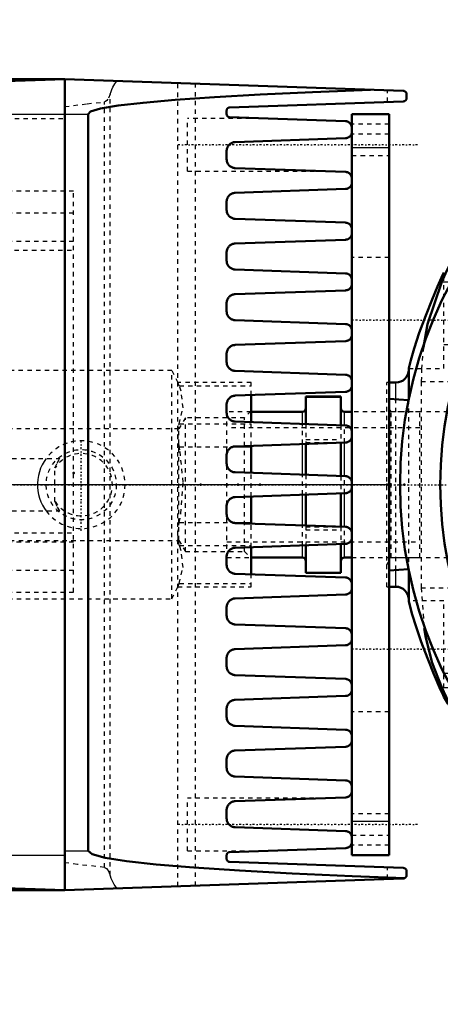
# Model space of a CAD drawing. Header units: millimetres. Extents: x -609 to 680, y -981 to 563.
# Tile 15 of 24: x -184 to -88, y -348 to -124. Entities that reach past the tile are written whole.
import ezdxf

# ---------------------------------------------------------------- set-up
doc = ezdxf.new("R2010")
doc.units = ezdxf.units.MM
doc.linetypes.add('Center', pattern=[1.5, 0.45, -0.5, 0.05, -0.5])
doc.linetypes.add('Dashed', pattern=[2, 1, -1])
for name, color, linetype, lineweight in [('2d ConnectionPoints', 7, 'Continuous', 50), ('AM_0', 7, 'Continuous', 50), ('AM_4', 3, 'Continuous', 25), ('AM_5', 3, 'Continuous', 25), ('AM_7', 7, 'Center', 25), ('AM_9', 6, 'Dashed', 25)]:
    doc.layers.add(name, color=color, linetype=linetype, lineweight=lineweight)
doc.dimstyles.new('ISO-25', dxfattribs={"dimtxt": 2.5, "dimasz": 2.5, "dimexe": 1.25, "dimexo": 0.625, "dimtad": 1, "dimtxsty": 'Standard', "dimcen": 2.5, "dimadec": 0, "dimazin": 0, "dimtfac": 1, "dimtmove": 0, "dimatfit": 3, "dimfxl": 1, "dimarcsym": 0})

# ---------------------------------------------------------------- blocks, each defined once
blk = doc.blocks.new('11_Distributor_pipe_UG11145040003_1_0_in_HSVP164161451021531101300230_4')
at = {"layer": 'AM_7'}
blk.add_line((-324.75, -230), (447.75, -230), dxfattribs=at)
blk = doc.blocks.new('52_Ball_valve_UG1041622_011_7_0_in_HSVP164161451021531101300230_4')
at = {"layer": 'AM_0'}
for p, q in [((-131, -215.74), (-131, -209.57)), ((-131, -227.3), (-131, -221.13)), ((-131, -238.87), (-131, -232.7)), ((-131, -250.43), (-131, -244.26))]:
    blk.add_line(p, q, dxfattribs=at)
at = {"layer": 'AM_4'}
for p, q in [((-135.14, -221.34), (-131, -221.34)), ((-135.14, -238.66), (-131, -238.66))]:
    blk.add_line(p, q, dxfattribs=at)
at = {"layer": 'AM_7'}
blk.add_line((-169.75, -240.5), (-169.75, -219.5), dxfattribs=at)
at = {"layer": 'AM_9'}
for p, q in [((-149.06, -204), (-190.44, -204)), ((-147.66, -206.75), (-149.06, -204)), ((-149.06, -256), (-149.06, -204)), ((-131, -206.68), (-147.69, -206.68)), ((-147.38, -207.48), (-147.69, -206.68)), ((-147.38, -207.48), (-131, -207.48)), ((-131, -209.57), (-131, -206.68)), ((-131, -213.25), (-132.5, -214.75)), ((-146, -214.75), (-147.47, -217.3)), ((-146, -245.25), (-146, -214.75)), ((-132.5, -214.75), (-146, -214.75)), ((-132.5, -245.25), (-132.5, -214.75)), ((-147.47, -217.3), (-192.03, -217.3)), ((-147.47, -242.7), (-147.47, -217.3)), ((-147.38, -216.14), (-131, -216.14)), ((-131, -221.13), (-131, -215.74)), ((-147.38, -221.34), (-135.14, -221.34)), ((-261.5, -224), (-174.65, -224)), ((-175.75, -233.82), (-175.75, -226.18)), ((-131, -232.7), (-131, -227.3)), ((-261.5, -236), (-174.65, -236)), ((-147.38, -238.66), (-135.14, -238.66)), ((-131, -244.26), (-131, -238.87)), ((-192.03, -242.7), (-147.47, -242.7)), ((-147.47, -242.7), (-146, -245.25)), ((-147.38, -243.86), (-131, -243.86)), ((-146, -245.25), (-132.5, -245.25)), ((-132.5, -245.25), (-131, -246.75)), ((-131, -253.32), (-131, -250.43)), ((-149.06, -256), (-147.66, -253.25)), ((-147.69, -253.32), (-147.38, -252.52)), ((-147.69, -253.32), (-131, -253.32)), ((-147.38, -252.52), (-131, -252.52)), ((-190.44, -256), (-149.06, -256))]:
    blk.add_line(p, q, dxfattribs=at)
for points in [[(-147.38, -216.14), (-146.53, -212.48), (-146.97, -208.7), (-147.38, -207.48)], [(-147.38, -221.34), (-147.64, -219.47), (-147.68, -217.77), (-147.48, -216.45), (-147.38, -216.14)], [(-147.38, -238.66), (-147.02, -236.57), (-146.51, -229.4), (-147.25, -222.05), (-147.38, -221.34)], [(-177.75, -224), (-178.24, -224.72), (-178.67, -225.48), (-179.03, -226.27), (-179.32, -227.1), (-179.54, -227.94), (-179.68, -228.8), (-179.74, -229.67), (-179.74, -230.55), (-179.65, -231.41), (-179.49, -232.27), (-179.25, -233.11), (-178.95, -233.93), (-178.57, -234.71), (-178.12, -235.47), (-177.75, -236)], [(-175.75, -226.18), (-175.28, -225.11), (-174.71, -224.09), (-174.65, -224)], [(-174.65, -236), (-175.24, -234.98), (-175.71, -233.92), (-175.75, -233.82)], [(-147.38, -243.86), (-147.64, -242.66), (-147.68, -241.05), (-147.48, -239.23), (-147.38, -238.66)], [(-147.38, -252.52), (-146.53, -248.86), (-146.97, -245.07), (-147.38, -243.86)]]:
    blk.add_lwpolyline(points, dxfattribs=at)
blk.add_circle((-169.75, -230), 8, dxfattribs=at)
for radius, start, end in [(10, 216.8699, 143.1301), (7.11, 212.4888, 147.5112)]:
    blk.add_arc((-169.75, -230), radius, start, end, dxfattribs=at)
blk = doc.blocks.new('53_Coupling_UG1051084_3_0_in_HSVP164161451021531101300230_4')
at = {"layer": 'AM_0'}
for p, q in [((-110.5, -209.92), (-118.5, -209.92)), ((-118.5, -209.92), (-118.5, -216.18)), ((-110.5, -209.92), (-110.5, -216.46)), ((-119.3, -213.38), (-131, -213.38)), ((-108, -213.38), (-109.7, -213.38)), ((-118.5, -220.7), (-118.5, -227.74)), ((-110.5, -220.42), (-110.5, -228.02)), ((-118.5, -232.26), (-118.5, -239.3)), ((-110.5, -231.98), (-110.5, -239.58)), ((-118.5, -243.82), (-118.5, -250.08)), ((-110.5, -243.54), (-110.5, -250.08)), ((-131, -246.62), (-119.3, -246.62)), ((-109.7, -246.62), (-108, -246.62)), ((-118.5, -250.08), (-110.5, -250.08))]:
    blk.add_line(p, q, dxfattribs=at)
for centre, start, end in [((-119.3, -212.57), 270, 0), ((-109.7, -212.57), 180, 270), ((-119.3, -247.43), 360, 90), ((-109.7, -247.43), 90, 180)]:
    blk.add_arc(centre, 0.8, start, end, dxfattribs=at)
at = {"layer": 'AM_4'}
for p, q in [((-118.5, -210.02), (-110.5, -210.02)), ((-119.3, -216.15), (-119.3, -213.38)), ((-109.7, -216.49), (-109.7, -213.38)), ((-119.3, -227.71), (-119.3, -220.72)), ((-109.7, -228.05), (-109.7, -220.39)), ((-119.3, -239.28), (-119.3, -232.29)), ((-109.7, -239.61), (-109.7, -231.95)), ((-119.3, -246.62), (-119.3, -243.85)), ((-109.7, -246.62), (-109.7, -243.51)), ((-118.5, -249.98), (-110.5, -249.98))]:
    blk.add_line(p, q, dxfattribs=at)
at = {"layer": 'AM_9'}
for p, q in [((-136.5, -246.62), (-136.5, -213.38)), ((-131, -213.38), (-136.5, -213.38)), ((-92.5, -213.38), (-108, -213.38)), ((-92.5, -246.62), (-92.5, -213.38)), ((-92.5, -217), (-136.5, -217)), ((-119.3, -220.72), (-119.3, -216.15)), ((-118.5, -216.18), (-118.5, -220.7)), ((-110.5, -216.46), (-110.5, -220.42)), ((-109.7, -220.39), (-109.7, -216.49)), ((-118.5, -219.67), (-110.5, -219.67)), ((-118.5, -220.36), (-110.5, -220.36)), ((-119.3, -232.29), (-119.3, -227.71)), ((-118.5, -227.74), (-118.5, -232.26)), ((-110.5, -228.02), (-110.5, -231.98)), ((-109.7, -231.95), (-109.7, -228.05)), ((-119.3, -243.85), (-119.3, -239.28)), ((-118.5, -239.3), (-118.5, -243.82)), ((-118.5, -239.64), (-110.5, -239.64)), ((-110.5, -239.58), (-110.5, -243.54)), ((-109.7, -243.51), (-109.7, -239.61)), ((-118.5, -240.33), (-110.5, -240.33)), ((-136.5, -243), (-92.5, -243)), ((-136.5, -246.62), (-131, -246.62)), ((-108, -246.62), (-92.5, -246.62))]:
    blk.add_line(p, q, dxfattribs=at)
blk = doc.blocks.new('106_part_3__170_3_0_in_HSVP164161451021531101300230_4')
at = {"layer": 'AM_9'}
for p, q in [((-259, -174.5), (-186.5, -174.5)), ((-259, -176.5), (-171.5, -176.5)), ((-259, -241), (-171.5, -241)), ((-259, -243), (-186.5, -243))]:
    blk.add_line(p, q, dxfattribs=at)
blk = doc.blocks.new('107_part_1_3_0_in_HSVP164161451021531101300230_4')
at = {"layer": 'AM_9'}
for p, q in [((-186.5, -254.5), (-186.5, -163)), ((-186.5, -163), (-171.5, -163)), ((-171.5, -254.5), (-171.5, -163)), ((-186.5, -168), (-171.5, -168)), ((-186.5, -174.5), (-171.5, -174.5)), ((-259, -178), (-186.5, -178)), ((-259, -189.5), (-186.5, -189.5)), ((-259, -190), (-186.5, -190)), ((-259, -194.5), (-186.5, -194.5)), ((-259, -201.5), (-186.5, -201.5)), ((-259, -204.5), (-186.5, -204.5)), ((-259, -206.5), (-186.5, -206.5)), ((-259, -208.77), (-186.5, -208.77)), ((-259, -212.23), (-186.5, -212.23)), ((-259, -214.5), (-186.5, -214.5)), ((-259, -216.5), (-186.5, -216.5)), ((-259, -219.5), (-186.5, -219.5)), ((-259, -226.5), (-186.5, -226.5)), ((-259, -231), (-186.5, -231)), ((-259, -231.5), (-186.5, -231.5)), ((-186.5, -243), (-171.5, -243)), ((-186.5, -249.5), (-171.5, -249.5)), ((-186.5, -254.5), (-171.5, -254.5))]:
    blk.add_line(p, q, dxfattribs=at)
blk = doc.blocks.new('109_Upper_Cover_2PumpDrive_210_3_0_in_HSVP164161451021531101300230_4')
at = {"layer": 'AM_0'}
for p, q in [((-233.5, -140.26), (-197.5, -139)), ((-223.96, -138.25), (-225.97, -138.32)), ((-223.96, -138.25), (-221.61, -138.25)), ((-223.9, -137.5), (-173.5, -137.5)), ((-221.61, -138.25), (-223.61, -138.32)), ((-221.61, -137.5), (-221.61, -138.25)), ((-197.5, -138.34), (-173.5, -137.5)), ((-197.5, -139), (-197.5, -138.34)), ((-173.5, -322.5), (-173.5, -137.5)), ((-234.25, -139.48), (-233.73, -139.35)), ((-233.5, -162.5), (-233.5, -139.8)), ((-231.83, -140.2), (-233.5, -140.78)), ((-260.5, -160.52), (-260.5, -162)), ((-261.5, -162), (-259.16, -162)), ((-261.5, -306.5), (-261.5, -162)), ((-233.5, -162.5), (-256.73, -162.5)), ((-260.5, -207.84), (-259.97, -177.6)), ((-260.5, -229.24), (-259.6, -177.6)), ((-260.5, -230), (-260.5, -207.84)), ((-260.5, -230), (-258.47, -346.53)), ((-260.08, -254), (-261.5, -254)), ((-261.5, -306.5), (-259.16, -306.5)), ((-218.5, -314.5), (-218.5, -320.93)), ((-218.5, -314.5), (-218.5, -320.27)), ((-218.5, -320.93), (-227.58, -345.87)), ((-197.5, -321), (-218.5, -320.27)), ((-218.5, -320.93), (-216.61, -320.93)), ((-216.61, -320.93), (-217.18, -322.5)), ((-216.61, -320.33), (-216.61, -320.93)), ((-197.5, -321.66), (-197.5, -321)), ((-215.76, -322.5), (-224.26, -345.87)), ((-173.5, -322.5), (-217.18, -322.5)), ((-173.5, -322.5), (-197.5, -321.66)), ((-256.47, -348.5), (-228.02, -348.5))]:
    blk.add_line(p, q, dxfattribs=at)
for points in [[(-233.73, -139.35), (-229.34, -138.58), (-227.67, -138.42), (-225.97, -138.32)], [(-233.5, -139.92), (-230.11, -139.08), (-226.66, -138.54), (-223.61, -138.32)], [(-223.9, -137.5), (-223.91, -137.53), (-223.93, -137.64), (-223.94, -137.81), (-223.95, -138.04), (-223.96, -138.25)], [(-259.16, -162), (-257.6, -158.88), (-255.78, -155.9), (-253.7, -153.1), (-251.38, -150.49), (-248.85, -148.09), (-246.12, -145.92), (-243.21, -143.99), (-240.14, -142.33), (-236.94, -140.94), (-233.62, -139.84), (-233.5, -139.8)], [(-248.93, -146.5), (-245.63, -144.23), (-242.08, -142.29), (-235.94, -139.93), (-234.25, -139.48)], [(-260.5, -160.52), (-258.81, -157.47), (-256.87, -154.57), (-254.68, -151.85), (-252.26, -149.34), (-249.63, -147.04), (-248.93, -146.5)], [(-256.73, -162.5), (-257.96, -165.76), (-258.91, -169.12), (-259.56, -172.55), (-259.91, -176.02), (-259.97, -177.6)], [(-256.35, -162.5), (-257.59, -165.76), (-258.54, -169.12), (-259.19, -172.55), (-259.54, -176.02), (-259.6, -177.6)]]:
    blk.add_lwpolyline(points, dxfattribs=at)
for centre, radius, start, end in [((-256.47, -346.5), 2, 181, 270), ((-231.34, -344.5), 4, 270, 340)]:
    blk.add_arc(centre, radius, start, end, dxfattribs=at)
blk.add_ellipse((-228.02, -344.5), major_axis=(0, -4), ratio=0.999444, start_param=0, end_param=1.22173, dxfattribs=at)
at = {"layer": 'AM_4'}
for p, q in [((-225.97, -138.32), (-223.61, -138.32)), ((-233.5, -145.5), (-173.5, -145.5)), ((-259.97, -177.6), (-259.6, -177.6)), ((-260.17, -249), (-261.5, -249)), ((-218.5, -314.5), (-173.5, -314.5)), ((-227.58, -345.87), (-224.26, -345.87))]:
    blk.add_line(p, q, dxfattribs=at)
at = {"layer": 'AM_7'}
blk.add_line((-234.5, -208.75), (-212.5, -208.75), dxfattribs=at)
at = {"layer": 'AM_9'}
for p, q in [((-248.93, -146.5), (-173.5, -146.5)), ((-260.5, -162), (-260.5, -207.84)), ((-259.41, -162), (-260.5, -164.62)), ((-233.5, -254), (-233.5, -162.5)), ((-213.5, -202.75), (-233.5, -202.75)), ((-213.5, -214.75), (-213.5, -202.75)), ((-233.5, -214.75), (-213.5, -214.75)), ((-233.5, -249), (-260.17, -249)), ((-233.5, -254), (-260.08, -254)), ((-259.33, -296.8), (-258.61, -298.35)), ((-257.17, -348.37), (-257.17, -302.66)), ((-247.56, -314.5), (-218.5, -314.5)), ((-225.98, -321.68), (-223.98, -321.75)), ((-225.98, -321.68), (-224.47, -321.68)), ((-224.47, -321.68), (-222.46, -321.75)), ((-223.98, -321.75), (-222.46, -321.75)), ((-223.92, -322.5), (-217.18, -322.5)), ((-222.46, -321.75), (-222.46, -322.5))]:
    blk.add_line(p, q, dxfattribs=at)
for points in [[(-259.18, -305.6), (-259.12, -305.14), (-258.87, -302.47), (-258.61, -298.35)], [(-257.17, -302.66), (-258.36, -299.22), (-258.61, -298.35)], [(-247.56, -314.5), (-250.34, -312.38), (-252.91, -310.03), (-255.27, -307.46), (-257.4, -304.69), (-259.25, -301.81)], [(-224.47, -321.68), (-227.95, -321.41), (-231.39, -320.83), (-234.77, -319.96), (-238.06, -318.79), (-241.24, -317.34), (-244.28, -315.63), (-247.16, -313.65), (-249.85, -311.43), (-252.34, -308.98), (-254.61, -306.33), (-256.64, -303.49), (-257.17, -302.66)], [(-225.98, -321.68), (-230.63, -321.25), (-235.22, -320.27), (-239.94, -318.66), (-244.57, -316.39), (-247.56, -314.5)], [(-223.98, -321.75), (-223.96, -322.02), (-223.95, -322.23), (-223.94, -322.38), (-223.93, -322.47), (-223.92, -322.5), (-223.92, -322.5)]]:
    blk.add_lwpolyline(points, dxfattribs=at)
blk = doc.blocks.new('110_Lower_Cover_2PumpDrive_2_3_0_in_HSVP164161451021531101300230_4')
at = {"layer": 'AM_0'}
for p, q in [((-96.27, -140.2), (-173.5, -137.5)), ((-95.5, -141.8), (-95.5, -141)), ((-96.27, -142.6), (-135.9, -143.98)), ((-168.21, -145.5), (-168.21, -313.5)), ((-136.58, -144.68), (-136.58, -145.5)), ((-135.9, -146.2), (-109.45, -147.12)), ((-109.45, -151.01), (-134.65, -151.89)), ((-136.58, -153.88), (-136.58, -155.8)), ((-134.65, -157.8), (-109.45, -158.68)), ((-109.45, -162.57), (-134.65, -163.45)), ((-136.58, -165.45), (-136.58, -167.37)), ((-134.65, -169.36), (-109.45, -170.24)), ((-109.45, -174.13), (-134.65, -175.01)), ((-136.58, -177.01), (-136.58, -178.93)), ((-134.65, -180.93), (-109.45, -181.81)), ((-109.45, -185.69), (-134.65, -186.57)), ((-136.58, -188.57), (-136.58, -190.49)), ((-134.65, -192.49), (-109.45, -193.37)), ((-109.45, -197.26), (-134.65, -198.14)), ((-136.58, -200.13), (-136.58, -202.05)), ((-134.65, -204.05), (-109.45, -204.93)), ((-109.45, -208.82), (-134.65, -209.7)), ((-136.58, -211.7), (-136.58, -213.62)), ((-134.65, -215.61), (-109.45, -216.49)), ((-109.45, -220.38), (-134.65, -221.26)), ((-136.58, -223.26), (-136.58, -225.18)), ((-134.65, -227.18), (-109.45, -228.06)), ((-109.45, -231.94), (-134.65, -232.82)), ((-136.58, -234.82), (-136.58, -236.74)), ((-134.65, -238.74), (-109.45, -239.62)), ((-109.45, -243.51), (-134.65, -244.39)), ((-136.58, -246.38), (-136.58, -248.3)), ((-134.65, -250.3), (-109.45, -251.18)), ((-109.45, -255.07), (-134.65, -255.95)), ((-136.58, -257.95), (-136.58, -259.87)), ((-134.65, -261.86), (-109.45, -262.74)), ((-109.45, -266.63), (-134.65, -267.51)), ((-136.58, -269.51), (-136.58, -271.43)), ((-134.65, -273.43), (-109.45, -274.31)), ((-109.45, -278.19), (-134.65, -279.07)), ((-136.58, -281.07), (-136.58, -282.99)), ((-134.65, -284.99), (-109.45, -285.87)), ((-109.45, -289.76), (-134.65, -290.64)), ((-136.58, -292.63), (-136.58, -294.55)), ((-134.65, -296.55), (-109.45, -297.43)), ((-109.45, -301.32), (-134.65, -302.2)), ((-136.58, -304.2), (-136.58, -306.12)), ((-134.65, -308.11), (-109.45, -308.99)), ((-109.45, -312.88), (-135.9, -313.8)), ((-136.58, -314.5), (-136.58, -315.32)), ((-135.9, -316.02), (-96.27, -317.4)), ((-95.5, -319), (-95.5, -318.2)), ((-173.5, -322.5), (-96.27, -319.8))]:
    blk.add_line(p, q, dxfattribs=at)
for points in [[(-103.73, -139.94), (-116.99, -140.46), (-128.9, -141.02), (-139.36, -141.61), (-148.3, -142.24), (-155.64, -142.89), (-161.34, -143.56), (-165.35, -144.24), (-167.63, -144.93), (-168.21, -145.5)], [(-95.5, -141), (-95.5, -140.93), (-95.51, -140.86), (-95.53, -140.79), (-95.55, -140.72), (-95.57, -140.66), (-95.61, -140.6), (-95.64, -140.54), (-95.69, -140.48), (-95.73, -140.43), (-95.79, -140.38), (-95.84, -140.34), (-95.9, -140.3), (-95.96, -140.27), (-96.03, -140.24), (-96.09, -140.22), (-96.16, -140.21), (-96.23, -140.2), (-96.27, -140.2)], [(-96.27, -142.6), (-96.2, -142.59), (-96.13, -142.58), (-96.07, -142.56), (-96, -142.54), (-95.94, -142.51), (-95.88, -142.48), (-95.82, -142.44), (-95.76, -142.39), (-95.71, -142.34), (-95.67, -142.29), (-95.63, -142.23), (-95.59, -142.17), (-95.56, -142.11), (-95.54, -142.04), (-95.52, -141.98), (-95.51, -141.91), (-95.5, -141.84), (-95.5, -141.8)], [(-135.9, -143.98), (-135.97, -143.99), (-136.03, -144), (-136.08, -144.01), (-136.14, -144.03), (-136.2, -144.06), (-136.25, -144.09), (-136.3, -144.12), (-136.35, -144.16), (-136.39, -144.2), (-136.43, -144.25), (-136.47, -144.3), (-136.5, -144.35), (-136.52, -144.41), (-136.55, -144.46), (-136.56, -144.52), (-136.57, -144.58), (-136.58, -144.64), (-136.58, -144.68)], [(-136.58, -145.5), (-136.58, -145.56), (-136.57, -145.62), (-136.56, -145.68), (-136.54, -145.74), (-136.51, -145.79), (-136.49, -145.85), (-136.45, -145.9), (-136.42, -145.95), (-136.37, -145.99), (-136.33, -146.03), (-136.28, -146.07), (-136.23, -146.1), (-136.18, -146.13), (-136.12, -146.15), (-136.06, -146.17), (-136, -146.19), (-135.94, -146.19), (-135.9, -146.2)], [(-108, -148.62), (-108.01, -148.49), (-108.02, -148.36), (-108.05, -148.23), (-108.09, -148.11), (-108.14, -147.98), (-108.2, -147.87), (-108.27, -147.76), (-108.35, -147.65), (-108.44, -147.56), (-108.54, -147.47), (-108.64, -147.39), (-108.75, -147.32), (-108.87, -147.26), (-108.99, -147.21), (-109.11, -147.17), (-109.24, -147.14), (-109.37, -147.12), (-109.45, -147.12)], [(-109.45, -151.01), (-109.32, -151), (-109.19, -150.97), (-109.06, -150.94), (-108.94, -150.9), (-108.82, -150.84), (-108.71, -150.78), (-108.6, -150.7), (-108.5, -150.62), (-108.4, -150.53), (-108.32, -150.43), (-108.24, -150.32), (-108.18, -150.21), (-108.12, -150.09), (-108.07, -149.97), (-108.04, -149.84), (-108.01, -149.72), (-108, -149.59), (-108, -149.51)], [(-134.65, -151.89), (-134.82, -151.9), (-135, -151.93), (-135.16, -151.97), (-135.33, -152.03), (-135.49, -152.1), (-135.64, -152.19), (-135.78, -152.29), (-135.92, -152.4), (-136.04, -152.52), (-136.16, -152.65), (-136.26, -152.8), (-136.35, -152.95), (-136.42, -153.1), (-136.48, -153.27), (-136.53, -153.43), (-136.56, -153.61), (-136.58, -153.78), (-136.58, -153.88)], [(-136.58, -155.8), (-136.57, -155.98), (-136.55, -156.15), (-136.51, -156.32), (-136.46, -156.49), (-136.39, -156.65), (-136.31, -156.8), (-136.22, -156.95), (-136.11, -157.09), (-135.99, -157.22), (-135.87, -157.34), (-135.73, -157.44), (-135.58, -157.54), (-135.43, -157.62), (-135.26, -157.68), (-135.1, -157.73), (-134.93, -157.77), (-134.75, -157.8), (-134.65, -157.8)], [(-108, -160.18), (-108.01, -160.05), (-108.02, -159.92), (-108.05, -159.79), (-108.09, -159.67), (-108.14, -159.55), (-108.2, -159.43), (-108.27, -159.32), (-108.35, -159.22), (-108.44, -159.12), (-108.54, -159.03), (-108.64, -158.95), (-108.75, -158.88), (-108.87, -158.82), (-108.99, -158.77), (-109.11, -158.73), (-109.24, -158.7), (-109.37, -158.69), (-109.45, -158.68)], [(-109.45, -162.57), (-109.32, -162.56), (-109.19, -162.54), (-109.06, -162.5), (-108.94, -162.46), (-108.82, -162.41), (-108.71, -162.34), (-108.6, -162.27), (-108.5, -162.18), (-108.4, -162.09), (-108.32, -161.99), (-108.24, -161.89), (-108.18, -161.77), (-108.12, -161.66), (-108.07, -161.53), (-108.04, -161.41), (-108.01, -161.28), (-108, -161.15), (-108, -161.07)], [(-134.65, -163.45), (-134.82, -163.46), (-135, -163.49), (-135.16, -163.53), (-135.33, -163.59), (-135.49, -163.66), (-135.64, -163.75), (-135.78, -163.85), (-135.92, -163.96), (-136.04, -164.08), (-136.16, -164.22), (-136.26, -164.36), (-136.35, -164.51), (-136.42, -164.67), (-136.48, -164.83), (-136.53, -165), (-136.56, -165.17), (-136.58, -165.34), (-136.58, -165.45)], [(-136.58, -167.37), (-136.57, -167.54), (-136.55, -167.71), (-136.51, -167.88), (-136.46, -168.05), (-136.39, -168.21), (-136.31, -168.37), (-136.22, -168.51), (-136.11, -168.65), (-135.99, -168.78), (-135.87, -168.9), (-135.73, -169), (-135.58, -169.1), (-135.43, -169.18), (-135.26, -169.24), (-135.1, -169.3), (-134.93, -169.34), (-134.75, -169.36), (-134.65, -169.36)], [(-108, -171.74), (-108.01, -171.61), (-108.02, -171.48), (-108.05, -171.36), (-108.09, -171.23), (-108.14, -171.11), (-108.2, -170.99), (-108.27, -170.88), (-108.35, -170.78), (-108.44, -170.68), (-108.54, -170.59), (-108.64, -170.51), (-108.75, -170.44), (-108.87, -170.38), (-108.99, -170.33), (-109.11, -170.29), (-109.24, -170.27), (-109.37, -170.25), (-109.45, -170.24)], [(-109.45, -174.13), (-109.32, -174.12), (-109.19, -174.1), (-109.06, -174.07), (-108.94, -174.02), (-108.82, -173.97), (-108.71, -173.9), (-108.6, -173.83), (-108.5, -173.75), (-108.4, -173.65), (-108.32, -173.56), (-108.24, -173.45), (-108.18, -173.34), (-108.12, -173.22), (-108.07, -173.1), (-108.04, -172.97), (-108.01, -172.84), (-108, -172.71), (-108, -172.63)], [(-134.65, -175.01), (-134.82, -175.02), (-135, -175.05), (-135.16, -175.1), (-135.33, -175.16), (-135.49, -175.23), (-135.64, -175.31), (-135.78, -175.41), (-135.92, -175.52), (-136.04, -175.65), (-136.16, -175.78), (-136.26, -175.92), (-136.35, -176.07), (-136.42, -176.23), (-136.48, -176.39), (-136.53, -176.56), (-136.56, -176.73), (-136.58, -176.9), (-136.58, -177.01)], [(-136.58, -178.93), (-136.57, -179.1), (-136.55, -179.28), (-136.51, -179.45), (-136.46, -179.61), (-136.39, -179.77), (-136.31, -179.93), (-136.22, -180.08), (-136.11, -180.21), (-135.99, -180.34), (-135.87, -180.46), (-135.73, -180.57), (-135.58, -180.66), (-135.43, -180.74), (-135.26, -180.81), (-135.1, -180.86), (-134.93, -180.9), (-134.75, -180.92), (-134.65, -180.93)], [(-108, -183.31), (-108.01, -183.18), (-108.02, -183.05), (-108.05, -182.92), (-108.09, -182.79), (-108.14, -182.67), (-108.2, -182.56), (-108.27, -182.45), (-108.35, -182.34), (-108.44, -182.25), (-108.54, -182.16), (-108.64, -182.08), (-108.75, -182.01), (-108.87, -181.95), (-108.99, -181.9), (-109.11, -181.86), (-109.24, -181.83), (-109.37, -181.81), (-109.45, -181.81)], [(-109.45, -185.69), (-109.32, -185.68), (-109.19, -185.66), (-109.06, -185.63), (-108.94, -185.58), (-108.82, -185.53), (-108.71, -185.47), (-108.6, -185.39), (-108.5, -185.31), (-108.4, -185.22), (-108.32, -185.12), (-108.24, -185.01), (-108.18, -184.9), (-108.12, -184.78), (-108.07, -184.66), (-108.04, -184.53), (-108.01, -184.4), (-108, -184.27), (-108, -184.19)], [(-134.65, -186.57), (-134.82, -186.59), (-135, -186.62), (-135.16, -186.66), (-135.33, -186.72), (-135.49, -186.79), (-135.64, -186.88), (-135.78, -186.97), (-135.92, -187.09), (-136.04, -187.21), (-136.16, -187.34), (-136.26, -187.48), (-136.35, -187.63), (-136.42, -187.79), (-136.48, -187.95), (-136.53, -188.12), (-136.56, -188.29), (-136.58, -188.47), (-136.58, -188.57)], [(-136.58, -190.49), (-136.57, -190.66), (-136.55, -190.84), (-136.51, -191.01), (-136.46, -191.17), (-136.39, -191.34), (-136.31, -191.49), (-136.22, -191.64), (-136.11, -191.78), (-135.99, -191.9), (-135.87, -192.02), (-135.73, -192.13), (-135.58, -192.22), (-135.43, -192.3), (-135.26, -192.37), (-135.1, -192.42), (-134.93, -192.46), (-134.75, -192.48), (-134.65, -192.49)], [(-108, -194.87), (-108.01, -194.74), (-108.02, -194.61), (-108.05, -194.48), (-108.09, -194.36), (-108.14, -194.23), (-108.2, -194.12), (-108.27, -194.01), (-108.35, -193.9), (-108.44, -193.81), (-108.54, -193.72), (-108.64, -193.64), (-108.75, -193.57), (-108.87, -193.51), (-108.99, -193.46), (-109.11, -193.42), (-109.24, -193.39), (-109.37, -193.37), (-109.45, -193.37)], [(-109.45, -197.26), (-109.32, -197.25), (-109.19, -197.22), (-109.06, -197.19), (-108.94, -197.15), (-108.82, -197.09), (-108.71, -197.03), (-108.6, -196.95), (-108.5, -196.87), (-108.4, -196.78), (-108.32, -196.68), (-108.24, -196.57), (-108.18, -196.46), (-108.12, -196.34), (-108.07, -196.22), (-108.04, -196.09), (-108.01, -195.97), (-108, -195.84), (-108, -195.76)], [(-134.65, -198.14), (-134.82, -198.15), (-135, -198.18), (-135.16, -198.22), (-135.33, -198.28), (-135.49, -198.35), (-135.64, -198.44), (-135.78, -198.54), (-135.92, -198.65), (-136.04, -198.77), (-136.16, -198.9), (-136.26, -199.05), (-136.35, -199.2), (-136.42, -199.35), (-136.48, -199.52), (-136.53, -199.68), (-136.56, -199.86), (-136.58, -200.03), (-136.58, -200.13)], [(-136.58, -202.05), (-136.57, -202.23), (-136.55, -202.4), (-136.51, -202.57), (-136.46, -202.74), (-136.39, -202.9), (-136.31, -203.05), (-136.22, -203.2), (-136.11, -203.34), (-135.99, -203.47), (-135.87, -203.59), (-135.73, -203.69), (-135.58, -203.79), (-135.43, -203.87), (-135.26, -203.93), (-135.1, -203.98), (-134.93, -204.02), (-134.75, -204.05), (-134.65, -204.05)], [(-108, -206.43), (-108.01, -206.3), (-108.02, -206.17), (-108.05, -206.04), (-108.09, -205.92), (-108.14, -205.8), (-108.2, -205.68), (-108.27, -205.57), (-108.35, -205.47), (-108.44, -205.37), (-108.54, -205.28), (-108.64, -205.2), (-108.75, -205.13), (-108.87, -205.07), (-108.99, -205.02), (-109.11, -204.98), (-109.24, -204.95), (-109.37, -204.94), (-109.45, -204.93)], [(-109.45, -208.82), (-109.32, -208.81), (-109.19, -208.79), (-109.06, -208.75), (-108.94, -208.71), (-108.82, -208.66), (-108.71, -208.59), (-108.6, -208.52), (-108.5, -208.43), (-108.4, -208.34), (-108.32, -208.24), (-108.24, -208.14), (-108.18, -208.02), (-108.12, -207.91), (-108.07, -207.78), (-108.04, -207.66), (-108.01, -207.53), (-108, -207.4), (-108, -207.32)], [(-134.65, -209.7), (-134.82, -209.71), (-135, -209.74), (-135.16, -209.78), (-135.33, -209.84), (-135.49, -209.91), (-135.64, -210), (-135.78, -210.1), (-135.92, -210.21), (-136.04, -210.33), (-136.16, -210.47), (-136.26, -210.61), (-136.35, -210.76), (-136.42, -210.92), (-136.48, -211.08), (-136.53, -211.25), (-136.56, -211.42), (-136.58, -211.59), (-136.58, -211.7)], [(-136.58, -213.62), (-136.57, -213.79), (-136.55, -213.96), (-136.51, -214.13), (-136.46, -214.3), (-136.39, -214.46), (-136.31, -214.62), (-136.22, -214.76), (-136.11, -214.9), (-135.99, -215.03), (-135.87, -215.15), (-135.73, -215.25), (-135.58, -215.35), (-135.43, -215.43), (-135.26, -215.49), (-135.1, -215.55), (-134.93, -215.59), (-134.75, -215.61), (-134.65, -215.61)], [(-108, -217.99), (-108.01, -217.86), (-108.02, -217.73), (-108.05, -217.61), (-108.09, -217.48), (-108.14, -217.36), (-108.2, -217.24), (-108.27, -217.13), (-108.35, -217.03), (-108.44, -216.93), (-108.54, -216.84), (-108.64, -216.76), (-108.75, -216.69), (-108.87, -216.63), (-108.99, -216.58), (-109.11, -216.54), (-109.24, -216.52), (-109.37, -216.5), (-109.45, -216.49)], [(-109.45, -220.38), (-109.32, -220.37), (-109.19, -220.35), (-109.06, -220.32), (-108.94, -220.27), (-108.82, -220.22), (-108.71, -220.15), (-108.6, -220.08), (-108.5, -220), (-108.4, -219.9), (-108.32, -219.81), (-108.24, -219.7), (-108.18, -219.59), (-108.12, -219.47), (-108.07, -219.35), (-108.04, -219.22), (-108.01, -219.09), (-108, -218.96), (-108, -218.88)], [(-134.65, -221.26), (-134.82, -221.27), (-135, -221.3), (-135.16, -221.35), (-135.33, -221.41), (-135.49, -221.48), (-135.64, -221.56), (-135.78, -221.66), (-135.92, -221.77), (-136.04, -221.9), (-136.16, -222.03), (-136.26, -222.17), (-136.35, -222.32), (-136.42, -222.48), (-136.48, -222.64), (-136.53, -222.81), (-136.56, -222.98), (-136.58, -223.15), (-136.58, -223.26)], [(-136.58, -225.18), (-136.57, -225.35), (-136.55, -225.53), (-136.51, -225.7), (-136.46, -225.86), (-136.39, -226.02), (-136.31, -226.18), (-136.22, -226.33), (-136.11, -226.46), (-135.99, -226.59), (-135.87, -226.71), (-135.73, -226.82), (-135.58, -226.91), (-135.43, -226.99), (-135.26, -227.06), (-135.1, -227.11), (-134.93, -227.15), (-134.75, -227.17), (-134.65, -227.18)], [(-108, -229.56), (-108.01, -229.43), (-108.02, -229.3), (-108.05, -229.17), (-108.09, -229.04), (-108.14, -228.92), (-108.2, -228.81), (-108.27, -228.7), (-108.35, -228.59), (-108.44, -228.5), (-108.54, -228.41), (-108.64, -228.33), (-108.75, -228.26), (-108.87, -228.2), (-108.99, -228.15), (-109.11, -228.11), (-109.24, -228.08), (-109.37, -228.06), (-109.45, -228.06)], [(-109.45, -231.94), (-109.32, -231.93), (-109.19, -231.91), (-109.06, -231.88), (-108.94, -231.83), (-108.82, -231.78), (-108.71, -231.72), (-108.6, -231.64), (-108.5, -231.56), (-108.4, -231.47), (-108.32, -231.37), (-108.24, -231.26), (-108.18, -231.15), (-108.12, -231.03), (-108.07, -230.91), (-108.04, -230.78), (-108.01, -230.65), (-108, -230.52), (-108, -230.44)], [(-134.65, -232.82), (-134.82, -232.84), (-135, -232.87), (-135.16, -232.91), (-135.33, -232.97), (-135.49, -233.04), (-135.64, -233.13), (-135.78, -233.22), (-135.92, -233.34), (-136.04, -233.46), (-136.16, -233.59), (-136.26, -233.73), (-136.35, -233.88), (-136.42, -234.04), (-136.48, -234.2), (-136.53, -234.37), (-136.56, -234.54), (-136.58, -234.72), (-136.58, -234.82)], [(-136.58, -236.74), (-136.57, -236.91), (-136.55, -237.09), (-136.51, -237.26), (-136.46, -237.42), (-136.39, -237.59), (-136.31, -237.74), (-136.22, -237.89), (-136.11, -238.03), (-135.99, -238.15), (-135.87, -238.27), (-135.73, -238.38), (-135.58, -238.47), (-135.43, -238.55), (-135.26, -238.62), (-135.1, -238.67), (-134.93, -238.71), (-134.75, -238.73), (-134.65, -238.74)], [(-108, -241.12), (-108.01, -240.99), (-108.02, -240.86), (-108.05, -240.73), (-108.09, -240.61), (-108.14, -240.48), (-108.2, -240.37), (-108.27, -240.26), (-108.35, -240.15), (-108.44, -240.06), (-108.54, -239.97), (-108.64, -239.89), (-108.75, -239.82), (-108.87, -239.76), (-108.99, -239.71), (-109.11, -239.67), (-109.24, -239.64), (-109.37, -239.62), (-109.45, -239.62)], [(-109.45, -243.51), (-109.32, -243.5), (-109.19, -243.47), (-109.06, -243.44), (-108.94, -243.4), (-108.82, -243.34), (-108.71, -243.28), (-108.6, -243.2), (-108.5, -243.12), (-108.4, -243.03), (-108.32, -242.93), (-108.24, -242.82), (-108.18, -242.71), (-108.12, -242.59), (-108.07, -242.47), (-108.04, -242.34), (-108.01, -242.22), (-108, -242.09), (-108, -242.01)], [(-134.65, -244.39), (-134.82, -244.4), (-135, -244.43), (-135.16, -244.47), (-135.33, -244.53), (-135.49, -244.6), (-135.64, -244.69), (-135.78, -244.79), (-135.92, -244.9), (-136.04, -245.02), (-136.16, -245.15), (-136.26, -245.3), (-136.35, -245.45), (-136.42, -245.6), (-136.48, -245.77), (-136.53, -245.93), (-136.56, -246.11), (-136.58, -246.28), (-136.58, -246.38)], [(-136.58, -248.3), (-136.57, -248.48), (-136.55, -248.65), (-136.51, -248.82), (-136.46, -248.99), (-136.39, -249.15), (-136.31, -249.3), (-136.22, -249.45), (-136.11, -249.59), (-135.99, -249.72), (-135.87, -249.84), (-135.73, -249.94), (-135.58, -250.04), (-135.43, -250.12), (-135.26, -250.18), (-135.1, -250.23), (-134.93, -250.27), (-134.75, -250.3), (-134.65, -250.3)], [(-108, -252.68), (-108.01, -252.55), (-108.02, -252.42), (-108.05, -252.29), (-108.09, -252.17), (-108.14, -252.05), (-108.2, -251.93), (-108.27, -251.82), (-108.35, -251.72), (-108.44, -251.62), (-108.54, -251.53), (-108.64, -251.45), (-108.75, -251.38), (-108.87, -251.32), (-108.99, -251.27), (-109.11, -251.23), (-109.24, -251.2), (-109.37, -251.19), (-109.45, -251.18)], [(-109.45, -255.07), (-109.32, -255.06), (-109.19, -255.04), (-109.06, -255), (-108.94, -254.96), (-108.82, -254.91), (-108.71, -254.84), (-108.6, -254.77), (-108.5, -254.68), (-108.4, -254.59), (-108.32, -254.49), (-108.24, -254.39), (-108.18, -254.27), (-108.12, -254.16), (-108.07, -254.03), (-108.04, -253.91), (-108.01, -253.78), (-108, -253.65), (-108, -253.57)], [(-134.65, -255.95), (-134.82, -255.96), (-135, -255.99), (-135.16, -256.03), (-135.33, -256.09), (-135.49, -256.16), (-135.64, -256.25), (-135.78, -256.35), (-135.92, -256.46), (-136.04, -256.58), (-136.16, -256.72), (-136.26, -256.86), (-136.35, -257.01), (-136.42, -257.17), (-136.48, -257.33), (-136.53, -257.5), (-136.56, -257.67), (-136.58, -257.84), (-136.58, -257.95)], [(-136.58, -259.87), (-136.57, -260.04), (-136.55, -260.21), (-136.51, -260.38), (-136.46, -260.55), (-136.39, -260.71), (-136.31, -260.87), (-136.22, -261.01), (-136.11, -261.15), (-135.99, -261.28), (-135.87, -261.4), (-135.73, -261.5), (-135.58, -261.6), (-135.43, -261.68), (-135.26, -261.74), (-135.1, -261.8), (-134.93, -261.84), (-134.75, -261.86), (-134.65, -261.86)], [(-108, -264.24), (-108.01, -264.11), (-108.02, -263.98), (-108.05, -263.86), (-108.09, -263.73), (-108.14, -263.61), (-108.2, -263.49), (-108.27, -263.38), (-108.35, -263.28), (-108.44, -263.18), (-108.54, -263.09), (-108.64, -263.01), (-108.75, -262.94), (-108.87, -262.88), (-108.99, -262.83), (-109.11, -262.79), (-109.24, -262.77), (-109.37, -262.75), (-109.45, -262.74)], [(-109.45, -266.63), (-109.32, -266.62), (-109.19, -266.6), (-109.06, -266.57), (-108.94, -266.52), (-108.82, -266.47), (-108.71, -266.4), (-108.6, -266.33), (-108.5, -266.25), (-108.4, -266.15), (-108.32, -266.06), (-108.24, -265.95), (-108.18, -265.84), (-108.12, -265.72), (-108.07, -265.6), (-108.04, -265.47), (-108.01, -265.34), (-108, -265.21), (-108, -265.13)], [(-134.65, -267.51), (-134.82, -267.52), (-135, -267.55), (-135.16, -267.6), (-135.33, -267.66), (-135.49, -267.73), (-135.64, -267.81), (-135.78, -267.91), (-135.92, -268.02), (-136.04, -268.15), (-136.16, -268.28), (-136.26, -268.42), (-136.35, -268.57), (-136.42, -268.73), (-136.48, -268.89), (-136.53, -269.06), (-136.56, -269.23), (-136.58, -269.4), (-136.58, -269.51)], [(-136.58, -271.43), (-136.57, -271.6), (-136.55, -271.78), (-136.51, -271.95), (-136.46, -272.11), (-136.39, -272.27), (-136.31, -272.43), (-136.22, -272.58), (-136.11, -272.71), (-135.99, -272.84), (-135.87, -272.96), (-135.73, -273.07), (-135.58, -273.16), (-135.43, -273.24), (-135.26, -273.31), (-135.1, -273.36), (-134.93, -273.4), (-134.75, -273.42), (-134.65, -273.43)], [(-108, -275.81), (-108.01, -275.68), (-108.02, -275.55), (-108.05, -275.42), (-108.09, -275.29), (-108.14, -275.17), (-108.2, -275.06), (-108.27, -274.95), (-108.35, -274.84), (-108.44, -274.75), (-108.54, -274.66), (-108.64, -274.58), (-108.75, -274.51), (-108.87, -274.45), (-108.99, -274.4), (-109.11, -274.36), (-109.24, -274.33), (-109.37, -274.31), (-109.45, -274.31)], [(-109.45, -278.19), (-109.32, -278.18), (-109.19, -278.16), (-109.06, -278.13), (-108.94, -278.08), (-108.82, -278.03), (-108.71, -277.97), (-108.6, -277.89), (-108.5, -277.81), (-108.4, -277.72), (-108.32, -277.62), (-108.24, -277.51), (-108.18, -277.4), (-108.12, -277.28), (-108.07, -277.16), (-108.04, -277.03), (-108.01, -276.9), (-108, -276.77), (-108, -276.69)], [(-134.65, -279.07), (-134.82, -279.09), (-135, -279.12), (-135.16, -279.16), (-135.33, -279.22), (-135.49, -279.29), (-135.64, -279.38), (-135.78, -279.47), (-135.92, -279.59), (-136.04, -279.71), (-136.16, -279.84), (-136.26, -279.98), (-136.35, -280.13), (-136.42, -280.29), (-136.48, -280.45), (-136.53, -280.62), (-136.56, -280.79), (-136.58, -280.97), (-136.58, -281.07)], [(-136.58, -282.99), (-136.57, -283.16), (-136.55, -283.34), (-136.51, -283.51), (-136.46, -283.67), (-136.39, -283.84), (-136.31, -283.99), (-136.22, -284.14), (-136.11, -284.28), (-135.99, -284.4), (-135.87, -284.52), (-135.73, -284.63), (-135.58, -284.72), (-135.43, -284.8), (-135.26, -284.87), (-135.1, -284.92), (-134.93, -284.96), (-134.75, -284.98), (-134.65, -284.99)], [(-108, -287.37), (-108.01, -287.24), (-108.02, -287.11), (-108.05, -286.98), (-108.09, -286.86), (-108.14, -286.73), (-108.2, -286.62), (-108.27, -286.51), (-108.35, -286.4), (-108.44, -286.31), (-108.54, -286.22), (-108.64, -286.14), (-108.75, -286.07), (-108.87, -286.01), (-108.99, -285.96), (-109.11, -285.92), (-109.24, -285.89), (-109.37, -285.87), (-109.45, -285.87)], [(-109.45, -289.76), (-109.32, -289.75), (-109.19, -289.72), (-109.06, -289.69), (-108.94, -289.65), (-108.82, -289.59), (-108.71, -289.53), (-108.6, -289.45), (-108.5, -289.37), (-108.4, -289.28), (-108.32, -289.18), (-108.24, -289.07), (-108.18, -288.96), (-108.12, -288.84), (-108.07, -288.72), (-108.04, -288.59), (-108.01, -288.47), (-108, -288.34), (-108, -288.26)], [(-134.65, -290.64), (-134.82, -290.65), (-135, -290.68), (-135.16, -290.72), (-135.33, -290.78), (-135.49, -290.85), (-135.64, -290.94), (-135.78, -291.04), (-135.92, -291.15), (-136.04, -291.27), (-136.16, -291.4), (-136.26, -291.55), (-136.35, -291.7), (-136.42, -291.85), (-136.48, -292.02), (-136.53, -292.18), (-136.56, -292.36), (-136.58, -292.53), (-136.58, -292.63)], [(-136.58, -294.55), (-136.57, -294.73), (-136.55, -294.9), (-136.51, -295.07), (-136.46, -295.24), (-136.39, -295.4), (-136.31, -295.55), (-136.22, -295.7), (-136.11, -295.84), (-135.99, -295.97), (-135.87, -296.09), (-135.73, -296.19), (-135.58, -296.29), (-135.43, -296.37), (-135.26, -296.43), (-135.1, -296.48), (-134.93, -296.52), (-134.75, -296.55), (-134.65, -296.55)], [(-108, -298.93), (-108.01, -298.8), (-108.02, -298.67), (-108.05, -298.54), (-108.09, -298.42), (-108.14, -298.3), (-108.2, -298.18), (-108.27, -298.07), (-108.35, -297.97), (-108.44, -297.87), (-108.54, -297.78), (-108.64, -297.7), (-108.75, -297.63), (-108.87, -297.57), (-108.99, -297.52), (-109.11, -297.48), (-109.24, -297.45), (-109.37, -297.44), (-109.45, -297.43)], [(-109.45, -301.32), (-109.32, -301.31), (-109.19, -301.29), (-109.06, -301.25), (-108.94, -301.21), (-108.82, -301.16), (-108.71, -301.09), (-108.6, -301.02), (-108.5, -300.93), (-108.4, -300.84), (-108.32, -300.74), (-108.24, -300.64), (-108.18, -300.52), (-108.12, -300.41), (-108.07, -300.28), (-108.04, -300.16), (-108.01, -300.03), (-108, -299.9), (-108, -299.82)], [(-134.65, -302.2), (-134.82, -302.21), (-135, -302.24), (-135.16, -302.28), (-135.33, -302.34), (-135.49, -302.41), (-135.64, -302.5), (-135.78, -302.6), (-135.92, -302.71), (-136.04, -302.83), (-136.16, -302.97), (-136.26, -303.11), (-136.35, -303.26), (-136.42, -303.42), (-136.48, -303.58), (-136.53, -303.75), (-136.56, -303.92), (-136.58, -304.09), (-136.58, -304.2)], [(-136.58, -306.12), (-136.57, -306.29), (-136.55, -306.46), (-136.51, -306.63), (-136.46, -306.8), (-136.39, -306.96), (-136.31, -307.12), (-136.22, -307.26), (-136.11, -307.4), (-135.99, -307.53), (-135.87, -307.65), (-135.73, -307.75), (-135.58, -307.85), (-135.43, -307.93), (-135.26, -307.99), (-135.1, -308.05), (-134.93, -308.09), (-134.75, -308.11), (-134.65, -308.11)], [(-108, -310.49), (-108.01, -310.36), (-108.02, -310.23), (-108.05, -310.11), (-108.09, -309.98), (-108.14, -309.86), (-108.2, -309.74), (-108.27, -309.63), (-108.35, -309.53), (-108.44, -309.43), (-108.54, -309.34), (-108.64, -309.26), (-108.75, -309.19), (-108.87, -309.13), (-108.99, -309.08), (-109.11, -309.04), (-109.24, -309.02), (-109.37, -309), (-109.45, -308.99)], [(-109.45, -312.88), (-109.32, -312.87), (-109.19, -312.85), (-109.06, -312.82), (-108.94, -312.77), (-108.82, -312.72), (-108.71, -312.65), (-108.6, -312.58), (-108.5, -312.5), (-108.4, -312.4), (-108.32, -312.31), (-108.24, -312.2), (-108.18, -312.09), (-108.12, -311.97), (-108.07, -311.85), (-108.04, -311.72), (-108.01, -311.59), (-108, -311.46), (-108, -311.38)], [(-168.21, -313.5), (-167.23, -314.28), (-164.29, -315.06), (-159.43, -315.83), (-152.67, -316.58), (-144.06, -317.3), (-133.68, -318), (-121.6, -318.66), (-107.91, -319.29), (-96, -319.75)], [(-135.9, -313.8), (-135.97, -313.81), (-136.03, -313.82), (-136.08, -313.83), (-136.14, -313.86), (-136.2, -313.88), (-136.25, -313.91), (-136.3, -313.95), (-136.35, -313.98), (-136.39, -314.03), (-136.43, -314.07), (-136.47, -314.12), (-136.5, -314.18), (-136.52, -314.23), (-136.55, -314.29), (-136.56, -314.35), (-136.57, -314.41), (-136.58, -314.47), (-136.58, -314.5)], [(-136.58, -315.32), (-136.58, -315.38), (-136.57, -315.44), (-136.56, -315.5), (-136.54, -315.56), (-136.51, -315.62), (-136.49, -315.67), (-136.45, -315.72), (-136.42, -315.77), (-136.37, -315.82), (-136.33, -315.86), (-136.28, -315.89), (-136.23, -315.93), (-136.18, -315.95), (-136.12, -315.98), (-136.06, -316), (-136, -316.01), (-135.94, -316.02), (-135.9, -316.02)], [(-95.5, -318.2), (-95.5, -318.13), (-95.51, -318.06), (-95.53, -318), (-95.55, -317.93), (-95.57, -317.87), (-95.61, -317.8), (-95.64, -317.74), (-95.69, -317.69), (-95.73, -317.64), (-95.79, -317.59), (-95.84, -317.55), (-95.9, -317.51), (-95.96, -317.48), (-96.03, -317.45), (-96.09, -317.43), (-96.16, -317.42), (-96.23, -317.41), (-96.27, -317.4)], [(-96, -319.75), (-96.16, -319.79), (-96.27, -319.8)], [(-96, -319.75), (-95.94, -319.72), (-95.88, -319.68), (-95.82, -319.65), (-95.77, -319.6), (-95.72, -319.55), (-95.67, -319.5), (-95.63, -319.44), (-95.6, -319.38), (-95.57, -319.32), (-95.54, -319.26), (-95.52, -319.19), (-95.51, -319.12), (-95.5, -319.05), (-95.5, -319)]]:
    blk.add_lwpolyline(points, dxfattribs=at)
at = {"layer": 'AM_4'}
for p, q in [((-173.5, -145.5), (-168.21, -145.5)), ((-173.5, -313.5), (-168.21, -313.5))]:
    blk.add_line(p, q, dxfattribs=at)
at = {"layer": 'AM_7'}
for p, q in [((-93, -152.5), (-148, -152.5)), ((-93, -307.5), (-148, -307.5))]:
    blk.add_line(p, q, dxfattribs=at)
at = {"layer": 'AM_9'}
for p, q in [((-147.68, -321.6), (-147.68, -138.4)), ((-143.66, -321.46), (-143.66, -138.54)), ((-163.14, -319.07), (-163.14, -140.93)), ((-99.89, -142.72), (-99.89, -140.07)), ((-164.47, -317.28), (-164.47, -142.72)), ((-145.5, -158.5), (-145.5, -146.5)), ((-127.18, -146.5), (-145.5, -146.5)), ((-145.5, -158.5), (-114.66, -158.5)), ((-145.5, -313.5), (-145.5, -301.5)), ((-114.66, -301.5), (-145.5, -301.5)), ((-145.5, -313.5), (-127.18, -313.5)), ((-99.89, -319.93), (-99.89, -317.28))]:
    blk.add_line(p, q, dxfattribs=at)
for points in [[(-163.14, -140.93), (-162.96, -140.37), (-162.77, -139.86), (-162.57, -139.38), (-162.34, -138.96), (-162.11, -138.58), (-161.86, -138.26), (-161.6, -137.99), (-161.52, -137.92)], [(-163.14, -140.93), (-163.66, -142.07), (-163.91, -142.38), (-164.23, -142.64), (-164.43, -142.71), (-164.47, -142.72)], [(-173.5, -143.79), (-168.38, -143.12), (-164.47, -142.72)], [(-164.47, -317.28), (-170.6, -316.62), (-173.5, -316.21)], [(-164.47, -317.28), (-164.26, -317.35), (-164, -317.53), (-163.61, -318.01), (-163.14, -319.07)], [(-161.52, -322.08), (-161.78, -321.83), (-162.03, -321.52), (-162.27, -321.16), (-162.5, -320.75), (-162.71, -320.29), (-162.91, -319.79), (-163.09, -319.25), (-163.14, -319.07)]]:
    blk.add_lwpolyline(points, dxfattribs=at)
blk = doc.blocks.new('111_jmjolraldusrshzgz0vc4d14k________0_in_HSVP164161451021531101300230_4')
at = {"layer": 'AM_0'}
for p, q in [((-99.5, -145.5), (-108, -145.5)), ((-108, -314.5), (-108, -145.5)), ((-99.5, -314.5), (-99.5, -145.5)), ((-95.11, -210.76), (-99.5, -210.45)), ((-99.5, -249.55), (-95.09, -249.24)), ((-99.5, -314.5), (-108, -314.5))]:
    blk.add_line(p, q, dxfattribs=at)
for radius in [97, 87.85]:
    blk.add_circle((0, -230), radius, dxfattribs=at)
at = {"layer": 'AM_4'}
for p, q in [((-99.5, -153.2), (-108, -153.2)), ((-99.5, -306.8), (-108, -306.8))]:
    blk.add_line(p, q, dxfattribs=at)
at = {"layer": 'AM_9'}
for p, q in [((-99.5, -147.76), (-108, -147.76)), ((-99.5, -150.1), (-108, -150.1)), ((-108, -154.9), (-99.5, -154.9)), ((-99.5, -178.17), (-108, -178.17)), ((-99.5, -281.83), (-108, -281.83)), ((-99.5, -305.1), (-108, -305.1)), ((-108, -309.9), (-99.5, -309.9)), ((-99.5, -312.24), (-108, -312.24))]:
    blk.add_line(p, q, dxfattribs=at)
blk = doc.blocks.new('114_Oval_flangeG_1___33_25_5_0_in_HSVP164161451021531101300230_4')
at = {"layer": 'AM_0'}
for p, q in [((-82.2, -178.5), (-85.08, -178.5)), ((-87, -181.61), (-87, -181.65)), ((-95, -210.4), (-95, -203.43)), ((-98, -206.72), (-99.5, -206.72)), ((-95, -256.57), (-95, -249.6)), ((-99.5, -253.28), (-98, -253.28)), ((-87, -278.35), (-87, -278.39)), ((-85.08, -281.5), (-82.2, -281.5))]:
    blk.add_line(p, q, dxfattribs=at)
for points in [[(-85, -178.5), (-85.04, -178.57), (-85.55, -179.61), (-86.61, -181.81), (-87.5, -183.73)], [(-87, -181.65), (-87.52, -182.77), (-88.44, -184.83), (-89.69, -187.75), (-91.16, -191.41), (-92.61, -195.38), (-93.79, -198.97), (-94.55, -201.63), (-94.93, -203.15), (-95, -203.43)], [(-87.5, -183.73), (-90.73, -193.36), (-91.67, -198.67)], [(-95, -256.57), (-94.76, -257.56), (-94.21, -259.59), (-93.35, -262.43), (-92.18, -265.84), (-90.77, -269.58), (-89.28, -273.23), (-87.97, -276.22), (-87.16, -278.01), (-87, -278.35)], [(-91.47, -262.76), (-91.1, -264.89), (-89.66, -270.62), (-87.5, -276.27)], [(-87.5, -276.27), (-86.06, -279.34), (-85.17, -281.16), (-85, -281.5)]]:
    blk.add_lwpolyline(points, dxfattribs=at)
for centre, radius, start, end in [((-98, -203.72), 3, 270, 0), ((-98, -256.27), 3, 360, 90), ((-34.02, -246.57), 61.8, 210.9867, 214.2625)]:
    blk.add_arc(centre, radius, start, end, dxfattribs=at)
at = {"layer": 'AM_4'}
for p, q in [((-87.5, -183.73), (-85.25, -183.73)), ((-98, -210.56), (-98, -206.72)), ((-98, -253.28), (-98, -249.44)), ((-87.5, -276.27), (-85.25, -276.27))]:
    blk.add_line(p, q, dxfattribs=at)
at = {"layer": 'AM_7'}
for p, q in [((-69.5, -192.5), (-108, -192.5)), ((-69.5, -267.5), (-108, -267.5))]:
    blk.add_line(p, q, dxfattribs=at)
at = {"layer": 'AM_9'}
for p, q in [((-81, -178.5), (-82.2, -178.5)), ((-81, -281.5), (-81, -178.5)), ((-87, -203.5), (-87, -181.65)), ((-85.25, -183.73), (-81, -183.73)), ((-81, -187), (-87, -187)), ((-87, -198), (-81, -198)), ((-80, -201.88), (-81, -201.88)), ((-95, -203.5), (-87, -203.5)), ((-92.17, -206.5), (-81, -206.5)), ((-92.17, -206.5), (-92.17, -253.5)), ((-99.5, -206.72), (-100, -206.72)), ((-100, -253.28), (-100, -206.72)), ((-98, -249.44), (-98, -210.56)), ((-95, -249.6), (-95, -210.4)), ((-99.04, -213.38), (-100, -211.71)), ((-80, -213.38), (-99.04, -213.38)), ((-99.04, -246.62), (-99.04, -213.38)), ((-100, -248.29), (-99.04, -246.62)), ((-99.04, -246.62), (-80, -246.62)), ((-100, -253.28), (-99.5, -253.28)), ((-92.17, -253.5), (-81, -253.5)), ((-92.17, -253.5), (-91.47, -262.76)), ((-87, -256.5), (-95, -256.5)), ((-87, -278.35), (-87, -256.5)), ((-81, -258.12), (-80, -258.12)), ((-81, -262), (-87, -262)), ((-87, -273), (-81, -273)), ((-85.25, -276.27), (-81, -276.27)), ((-82.2, -281.5), (-81, -281.5))]:
    blk.add_line(p, q, dxfattribs=at)
blk.add_lwpolyline([(-91.67, -198.67), (-92.1, -203.5), (-92.17, -206.5)], dxfattribs=at)
blk = doc.blocks.new('*D138')
at = {"layer": 'AM_5', "color": 0, "lineweight": -2}
for p, q in [((-100, 0), (-439.81, 0)), ((-439.81, -30), (-439.81, -67.43)), ((-439.81, -200), (-439.81, -162.57)), ((-100, -230), (-439.81, -230))]:
    blk.add_line(p, q, dxfattribs=at)
at = {"layer": 'AM_5', "color": 0}
for points in [[(-434.81, -30), (-444.81, -30), (-439.81, 0)], [(-444.81, -200), (-434.81, -200), (-439.81, -230)]]:
    blk.add_solid(points, dxfattribs=at)
at = {"layer": 'Defpoints', "color": 0}
for p in [(-100, 0), (-424.81, -230), (-100, -230)]:
    blk.add_point(p, dxfattribs=at)
at = {"layer": 'AM_5', "color": 0, "insert": (-439.81, -115), "char_height": 30, "attachment_point": 5, "rotation": 90}
blk.add_mtext('230', dxfattribs=at)

msp = doc.modelspace()

# ---------------------------------------------------------------- linework, layer by layer
at = {"layer": '2d ConnectionPoints'}
for p in [(-108, -152.5), (-108, -152.5), (-108, -152.5), (-108, -152.5), (-171.5, -227.3), (-171.5, -227.3), (-171.5, -227.3), (-173.5, -230), (-173.5, -230), (-142.5, -230), (-136.5, -230), (-134, -230), (-131, -230), (-129, -230), (-108, -230), (-100, -230), (-100, -230), (-100, -230), (-97, -230), (-96, -230)]:
    msp.add_point(p, dxfattribs=at)

# ---------------------------------------------------------------- block references
for name in ['11_Distributor_pipe_UG11145040003_1_0_in_HSVP164161451021531101300230_4', '111_jmjolraldusrshzgz0vc4d14k________0_in_HSVP164161451021531101300230_4', '109_Upper_Cover_2PumpDrive_210_3_0_in_HSVP164161451021531101300230_4', '110_Lower_Cover_2PumpDrive_2_3_0_in_HSVP164161451021531101300230_4', '107_part_1_3_0_in_HSVP164161451021531101300230_4', '106_part_3__170_3_0_in_HSVP164161451021531101300230_4', '114_Oval_flangeG_1___33_25_5_0_in_HSVP164161451021531101300230_4', '52_Ball_valve_UG1041622_011_7_0_in_HSVP164161451021531101300230_4', '53_Coupling_UG1051084_3_0_in_HSVP164161451021531101300230_4']:
    msp.add_blockref(name, (0, 0))

# ---------------------------------------------------------------- dimensions: what is measured, and where the dimension line sits
at = {"layer": 'AM_5'}
dim = msp.add_linear_dim(base=(-439.807, -230), p1=(-100, 0), p2=(-100, -230), angle=90, text='230', dimstyle='ISO-25', override={"dimtxt": 30, "dimasz": 30, "dimexe": 0, "dimexo": 0, "dimgap": 9}, dxfattribs=at)
dim.commit()
dim.dimension.update_dxf_attribs({"geometry": '*D138', "text_midpoint": (-439.807, -115), "dimtype": 160, "text_rotation": 90})

doc.saveas('drawing.dxf')
